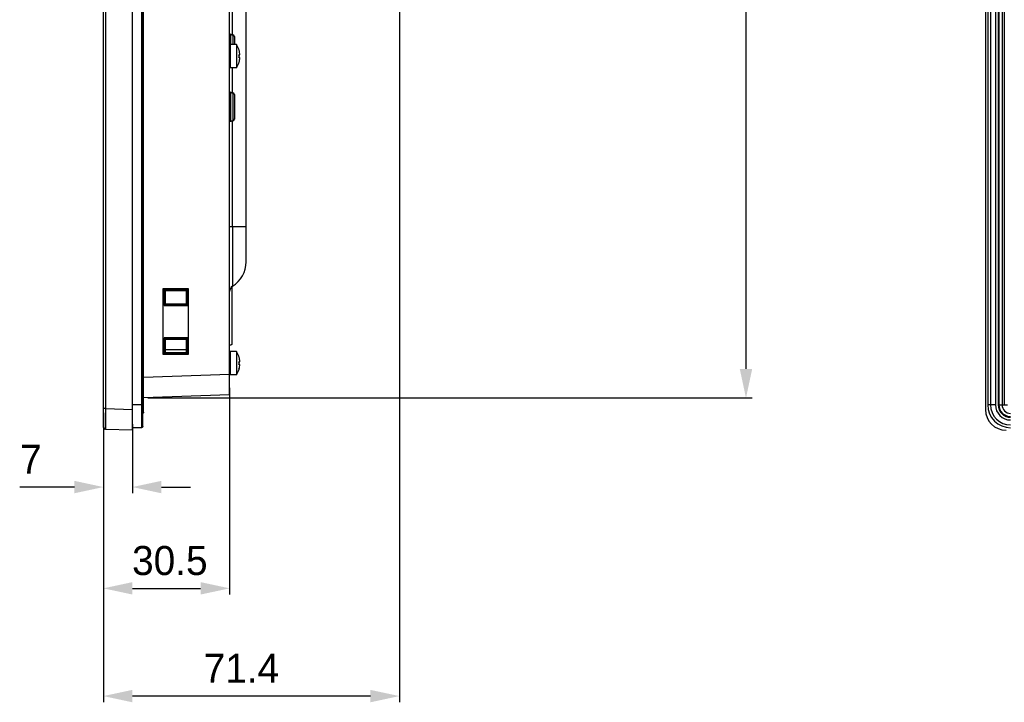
# Model space of a CAD drawing. Header units: millimetres. Extents: x 0 to 1682, y 0 to 1188.
# Tile 19 of 38: x 884 to 1121, y 470 to 635. Entities that reach past the tile are written whole.
import ezdxf

# ---------------------------------------------------------------- set-up
doc = ezdxf.new("R2010")
doc.units = ezdxf.units.MM
doc.header["$LTSCALE"] = 92.51
doc.header["$PDMODE"] = 3
doc.header["$PDSIZE"] = 8
doc.layers.get('0').update_dxf_attribs({"linetype": 'CONTINUOUS'})
doc.layers.get('Defpoints').update_dxf_attribs({"linetype": 'CONTINUOUS'})
for name, color, linetype in [('2D-MDPSC1900WD-DIM', 7, 'CONTINUOUS'), ('FR_USB_CABLE_19_-SHAPE', 7, 'CONTINUOUS'), ('GASKET_TOPRC19_REV03_VIEW-SHAPE', 7, 'CONTINUOUS'), ('HC233237-RC1900WD-제품취출-SHAPE', 7, 'CONTINUOUS'), ('ISO7045-M3X6-4_8-SHAPE', 7, 'CONTINUOUS'), ('REAR_CASE_MDPSC_19W-SHAPE', 7, 'CONTINUOUS'), ('TACT_TS14-1212-70-CUI-SHAPE', 7, 'CONTINUOUS'), ('TACT_TS16-1212-75-BK_SMD_-SHAPE', 7, 'CONTINUOUS')]:
    doc.layers.add(name, color=color, linetype=linetype)
doc.styles.get("Standard").update_dxf_attribs({"font": 'GOTHIC.TTF'})
doc.dimstyles.new('DIMSTYLE_3', dxfattribs={"dimtxt": 7, "dimasz": 7, "dimexe": 1.5, "dimexo": 1, "dimgap": 0.875, "dimtad": 1, "dimdec": 5, "dimdsep": 46, "dimtxsty": 'Standard', "dimblk": '_FILLED', "dimblk1": '_FILLED', "dimblk2": '_FILLED', "dimcen": 0.09, "dimadec": 5, "dimazin": 2, "dimtp": 0.3, "dimtm": 0.3, "dimtfac": 1, "dimtdec": 5, "dimtofl": 0, "dimtmove": 0, "dimatfit": 3, "dimldrblk": '_FILLED', "dimfxl": 1, "dimtolj": 1, "dimarcsym": 0})
doc.dimstyles.new('DIMSTYLE_4', dxfattribs={"dimtxt": 7, "dimasz": 7, "dimexe": 1.5, "dimexo": 1, "dimgap": 0.875, "dimtad": 1, "dimdec": 1, "dimdsep": 46, "dimtxsty": 'Standard', "dimblk": '_FILLED', "dimblk1": '_FILLED', "dimblk2": '_FILLED', "dimcen": 0.09, "dimadec": 5, "dimazin": 2, "dimtp": 0.5, "dimtm": 0.5, "dimtfac": 1, "dimtdec": 1, "dimtofl": 0, "dimtmove": 0, "dimatfit": 3, "dimldrblk": '_FILLED', "dimfxl": 1, "dimtolj": 1, "dimarcsym": 0})
doc.dimstyles.get("Standard").update_dxf_attribs({"dimtxt": 7, "dimasz": 7, "dimexe": 1.5, "dimexo": 1, "dimtad": 1, "dimdec": 5, "dimdsep": 46, "dimtxsty": 'Standard', "dimblk": '_FILLED', "dimblk1": '_FILLED', "dimblk2": '_FILLED', "dimcen": 0.09, "dimadec": 5, "dimazin": 2, "dimtol": 1, "dimtp": 1e-05, "dimtm": 1e-05, "dimtfac": 1, "dimtdec": 5, "dimtofl": 0, "dimtmove": 0, "dimatfit": 3, "dimldrblk": '_FILLED', "dimfxl": 1, "dimtolj": 1, "dimarcsym": 0})

# ---------------------------------------------------------------- blocks, each defined once
blk = doc.blocks.new('_FILLED')
at = {"color": 0, "linetype": 'ByBlock'}
blk.add_solid([(0, 0), (-1, 0.214), (-1, -0.214)], dxfattribs=at)
blk = doc.blocks.new('*D14')
at = {"layer": '2D-MDPSC1900WD-DIM', "color": 0, "linetype": 'Continuous', "lineweight": -2}
for p, q in [((911.08, 537.51), (911.08, 520.82)), ((904.08, 535.74), (904.08, 520.82)), ((897.08, 522.32), (883.89, 522.32)), ((918.08, 522.32), (925.08, 522.32))]:
    blk.add_line(p, q, dxfattribs=at)
at = {"layer": 'Defpoints', "color": 0, "linetype": 'Continuous'}
for p in [(911.08, 538.51), (904.08, 536.74), (911.08, 522.32)]:
    blk.add_point(p, dxfattribs=at)
at = {"layer": '2D-MDPSC1900WD-DIM', "color": 0, "linetype": 'Continuous', "lineweight": -2, "xscale": 7, "yscale": 7, "zscale": 7}
blk.add_blockref('_FILLED', (904.08, 522.32), dxfattribs=at)
at = {"layer": '2D-MDPSC1900WD-DIM', "color": 0, "linetype": 'Continuous', "lineweight": -2, "xscale": 7, "yscale": 7, "zscale": 7, "rotation": 180}
blk.add_blockref('_FILLED', (911.08, 522.32), dxfattribs=at)
at = {"layer": '2D-MDPSC1900WD-DIM', "color": 0, "linetype": 'Continuous', "insert": (889.2, 532.53), "char_height": 7, "attachment_point": 3, "line_spacing_factor": 0.9}
blk.add_mtext('\\A1;7', dxfattribs=at)
blk = doc.blocks.new('*D15')
at = {"layer": '2D-MDPSC1900WD-DIM', "color": 0, "linetype": 'Continuous', "lineweight": -2}
for p, q in [((934.53, 546.21), (934.53, 496.4)), ((904.08, 535.74), (904.08, 496.4)), ((911.08, 497.9), (927.53, 497.9))]:
    blk.add_line(p, q, dxfattribs=at)
at = {"layer": 'Defpoints', "color": 0, "linetype": 'Continuous'}
for p in [(934.53, 547.21), (904.08, 536.74), (934.53, 497.9)]:
    blk.add_point(p, dxfattribs=at)
at = {"layer": '2D-MDPSC1900WD-DIM', "color": 0, "linetype": 'Continuous', "lineweight": -2, "xscale": 7, "yscale": 7, "zscale": 7, "rotation": 180}
blk.add_blockref('_FILLED', (904.08, 497.9), dxfattribs=at)
at = {"layer": '2D-MDPSC1900WD-DIM', "color": 0, "linetype": 'Continuous', "lineweight": -2, "xscale": 7, "yscale": 7, "zscale": 7}
blk.add_blockref('_FILLED', (934.53, 497.9), dxfattribs=at)
at = {"layer": '2D-MDPSC1900WD-DIM', "color": 0, "linetype": 'Continuous', "insert": (920.11, 508.11), "char_height": 7, "attachment_point": 2, "line_spacing_factor": 0.9}
blk.add_mtext('\\A1;30.5', dxfattribs=at)
blk = doc.blocks.new('*D16')
at = {"layer": '2D-MDPSC1900WD-DIM', "color": 0, "linetype": 'Continuous', "lineweight": -2}
for p, q in [((975.5, 700.48), (975.5, 470.42)), ((904.08, 540.23), (904.08, 470.42)), ((968.5, 471.92), (911.08, 471.92))]:
    blk.add_line(p, q, dxfattribs=at)
at = {"layer": 'Defpoints', "color": 0, "linetype": 'Continuous'}
for p in [(975.5, 701.48), (904.08, 541.23), (904.08, 471.92)]:
    blk.add_point(p, dxfattribs=at)
at = {"layer": '2D-MDPSC1900WD-DIM', "color": 0, "linetype": 'Continuous', "lineweight": -2, "xscale": 7, "yscale": 7, "zscale": 7, "rotation": 180}
blk.add_blockref('_FILLED', (904.08, 471.92), dxfattribs=at)
at = {"layer": '2D-MDPSC1900WD-DIM', "color": 0, "linetype": 'Continuous', "lineweight": -2, "xscale": 7, "yscale": 7, "zscale": 7}
blk.add_blockref('_FILLED', (975.5, 471.92), dxfattribs=at)
at = {"layer": '2D-MDPSC1900WD-DIM', "color": 0, "linetype": 'Continuous', "insert": (937.38, 482.13), "char_height": 7, "attachment_point": 2, "line_spacing_factor": 0.9}
blk.add_mtext('\\A1;71.4', dxfattribs=at)
blk = doc.blocks.new('*D25')
at = {"color": 2, "lineweight": -2}
for p, q in [((914.78, 856.61), (1060.61, 856.61)), ((1059.11, 849.61), (1059.11, 550.8)), ((914.78, 543.8), (1060.61, 543.8))]:
    blk.add_line(p, q, dxfattribs=at)
at = {"layer": 'Defpoints', "color": 0}
for p in [(913.78, 856.61), (913.78, 543.8), (1059.11, 543.8)]:
    blk.add_point(p, dxfattribs=at)
at = {"color": 2, "lineweight": -2, "xscale": 7, "yscale": 7, "zscale": 7}
for p, rotation in [((1059.11, 856.61), 90), ((1059.11, 543.8), 270)]:
    blk.add_blockref('_FILLED', p, dxfattribs=dict(at, rotation=rotation))
at = {"color": 2, "insert": (1054.28, 700.21), "char_height": 8, "attachment_point": 5, "rotation": 90}
blk.add_mtext('\\A1;312.8', dxfattribs=at)

msp = doc.modelspace()

# ---------------------------------------------------------------- linework, layer by layer
at = {"layer": 'FR_USB_CABLE_19_-SHAPE', "color": 7, "linetype": 'Continuous'}
msp.add_line((935.043341, 570.581459), (935.043341, 556.708106), dxfattribs=at)
msp.add_open_spline([(935.043341, 556.708106), (935.043341, 556.647582), (934.809169, 556.556612), (934.652081, 556.537676), (934.525491, 556.527275)], degree=3, knots=[0, 0, 0, 0, 0.3227235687, 1, 1, 1, 1], dxfattribs=at)
at = {"layer": 'GASKET_TOPRC19_REV03_VIEW-SHAPE', "color": 7, "linetype": 'Continuous'}
for p, q in [((913.27547, 863.791808), (913.27547, 536.62463)), ((913.609059, 536.958219), (913.609059, 863.458219)), ((913.611667, 860.325521), (913.611667, 540.090917)), ((913.775185, 540.358219), (913.775185, 860.058219)), ((1117.433041, 858.258219), (1117.433041, 542.158219)), ((1118.100219, 858.258219), (1118.100219, 542.158219)), ((1119.300219, 858.258219), (1119.300219, 542.158219)), ((1119.943083, 858.258219), (1119.943083, 542.158219)), ((1120.121285, 858.258219), (1120.121285, 542.158219)), ((1120.899328, 858.258219), (1120.899328, 542.158219)), ((1121.433932, 858.258219), (1121.433932, 542.158219)), ((913.609059, 542.158219), (911.07547, 542.158219)), ((913.775185, 542.158219), (913.611667, 542.158219)), ((1119.300219, 542.158219), (1117.433041, 542.158219)), ((1119.943083, 542.158219), (1122.186366, 542.158219)), ((913.27547, 536.62463), (911.07547, 536.62463))]:
    msp.add_line(p, q, dxfattribs=at)
for radius in [5.533589, 4.866411, 3.666411, 3.023546, 2.845345, 2.067302]:
    msp.add_arc((1122.96663, 542.158219), radius, 180, 270, dxfattribs=at)
msp.add_open_spline([(913.775185, 540.358219), (913.775185, 540.303994), (913.744699, 540.193289), (913.660052, 540.11557), (913.611667, 540.090917)], degree=3, knots=[0, 0, 0, 0, 0.4996368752, 1, 1, 1, 1], dxfattribs=at)
msp.add_open_spline([(913.609059, 536.958219), (913.609059, 536.873113), (913.537888, 536.6958), (913.360576, 536.62463), (913.27547, 536.62463)], degree=3, dxfattribs=at)
at = {"layer": 'HC233237-RC1900WD-제품취출-SHAPE', "color": 7, "linetype": 'Continuous'}
for p, q in [((904.07547, 536.735508), (904.07547, 863.680929)), ((911.07547, 536.008219), (911.07547, 864.408219)), ((904.55802, 859.18367), (904.55802, 541.232767)), ((1116.86663, 859.411265), (1116.86663, 541.005173)), ((934.52547, 544.527111), (934.52547, 855.889327)), ((918.532473, 570.160505), (924.496688, 570.160505)), ((918.532473, 554.255932), (918.532473, 570.160505)), ((924.496688, 570.160505), (924.496688, 554.255932)), ((924.42858, 570.001277), (918.742463, 570.001277)), ((918.742463, 570.001277), (918.991115, 569.752928)), ((918.742463, 570.001277), (918.742463, 566.115161)), ((918.980279, 569.753293), (918.980279, 566.363144)), ((924.170064, 569.752928), (918.980645, 569.752928)), ((919.047843, 569.685812), (924.110428, 569.69322)), ((919.047843, 566.430626), (919.047843, 569.685812)), ((924.110428, 569.69322), (924.170064, 569.752928)), ((924.110428, 569.69322), (924.110428, 566.423218)), ((924.42858, 570.001277), (924.169699, 569.74208)), ((924.169699, 566.363875), (924.169699, 569.752562)), ((924.42858, 566.115161), (924.42858, 570.001277)), ((918.742463, 566.115161), (918.980279, 566.352687)), ((918.742463, 566.115161), (924.42858, 566.115161)), ((918.980645, 566.363509), (924.170064, 566.363509)), ((924.110428, 566.423218), (919.047843, 566.430626)), ((924.110428, 566.423218), (924.169699, 566.363875)), ((924.42858, 566.115161), (924.180534, 566.363509)), ((924.42858, 558.301277), (918.742463, 558.301277)), ((918.742463, 558.301277), (918.991115, 558.052928)), ((918.742463, 558.301277), (918.742463, 554.415161)), ((924.42858, 558.301277), (924.169699, 558.04208)), ((924.42858, 554.415161), (924.42858, 558.301277)), ((919.047843, 557.985812), (918.980279, 558.053293)), ((918.980279, 558.053293), (918.980279, 554.663144)), ((924.170064, 558.052928), (918.980645, 558.052928)), ((919.047843, 557.985812), (924.110428, 557.99322)), ((919.047843, 554.730626), (919.047843, 557.985812)), ((924.110428, 557.99322), (924.110428, 554.723218)), ((924.169699, 554.663875), (924.169699, 558.052562)), ((924.496688, 554.255932), (918.532473, 554.255932)), ((918.742463, 554.415161), (918.980279, 554.652687)), ((918.742463, 554.415161), (924.42858, 554.415161)), ((919.047843, 554.730626), (918.980645, 554.663509)), ((918.980645, 554.663509), (924.170064, 554.663509)), ((924.110428, 554.723218), (919.047843, 554.730626)), ((924.110428, 554.723218), (924.169699, 554.663875)), ((924.42858, 554.415161), (924.180534, 554.663509)), ((913.775185, 548.799449), (934.52547, 549.524065)), ((934.52547, 544.527111), (913.775185, 543.802495)), ((904.55802, 541.232767), (904.07547, 541.232767)), ((904.55802, 541.232767), (904.555426, 540.450771)), ((904.55802, 541.232767), (911.07547, 541.005173)), ((904.55802, 536.235813), (904.07547, 536.735508)), ((911.07547, 536.008219), (904.55802, 536.235813))]:
    msp.add_line(p, q, dxfattribs=at)
for centre, major_axis, ratio, start_param, end_param in [((850.480881, 552.208219), (405.150251, 0), 0.0079983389, 1.3880468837, 1.4007394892), ((1121.869677, 541.011266), (3.539843, 3.539843), 0.998782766, -3.9263818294, -2.3568034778)]:
    msp.add_ellipse(centre, major_axis=major_axis, ratio=ratio, start_param=start_param, end_param=end_param, dxfattribs=at)
for points, knots in [([(904.555426, 540.450771), (904.555043, 540.322434), (904.553645, 539.826766), (904.552522, 539.331097), (904.551878, 538.963765)], [0, 0, 0, 0, 0.2589169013, 1, 1, 1, 1]), ([(904.550635, 537.699438), (904.550635, 537.492249), (904.550483, 537.200708), (904.552021, 536.840426), (904.551307, 536.62978), (904.556246, 536.469577), (904.548321, 536.340696), (904.565573, 536.286915), (904.54994, 536.236095), (904.55802, 536.235813)], [0, 0, 0, 0, 0.4246512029, 0.5968133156, 0.7400578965, 0.8529303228, 0.9342471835, 0.983429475, 1, 1, 1, 1]), ([(904.551878, 538.963765), (904.551678, 538.849695), (904.55101, 538.428253), (904.550635, 538.006811), (904.550635, 537.699438)], [0, 0, 0, 0, 0.2706658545, 1, 1, 1, 1])]:
    msp.add_open_spline(points, degree=3, knots=knots, dxfattribs=at)
at = {"layer": 'ISO7045-M3X6-4_8-SHAPE', "color": 7, "linetype": 'Continuous'}
for p, q in [((936.176941, 629.008219), (934.62547, 629.008219)), ((934.62547, 629.008219), (934.62547, 623.408219)), ((936.176941, 629.008219), (936.176941, 623.408219)), ((936.79473, 627.708219), (936.804174, 627.708219)), ((936.79473, 626.508219), (937.016446, 626.508219)), ((937.016446, 625.908219), (936.79473, 625.908219)), ((936.176941, 623.408219), (934.62547, 623.408219)), ((936.804174, 624.708219), (936.79473, 624.708219)), ((936.176941, 555.008219), (934.62547, 555.008219)), ((934.62547, 555.008219), (934.62547, 549.408219)), ((936.176941, 555.008219), (936.176941, 549.408219)), ((936.79473, 553.708219), (936.804174, 553.708219)), ((936.79473, 552.508219), (937.016446, 552.508219)), ((937.016446, 551.908219), (936.79473, 551.908219)), ((936.176941, 549.408219), (934.62547, 549.408219)), ((936.804174, 550.708219), (936.79473, 550.708219))]:
    msp.add_line(p, q, dxfattribs=at)
for centre, radius, start, end in [((932.034478, 626.208219), 5, 17.45760312, 34.05579774), ((932.034478, 626.208219), 4.990992, 3.44602869, 17.4901275), ((932.034478, 626.208219), 4.769696, 356.39388186, 3.60611814), ((932.034478, 626.208219), 4.990992, 342.5098725, 356.55397131), ((932.034478, 626.208219), 5, 325.94420226, 342.54239688), ((932.034478, 552.208219), 5, 17.45760312, 34.05579774), ((932.034478, 552.208219), 4.990992, 3.44602869, 17.4901275), ((932.034478, 552.208219), 4.769696, 356.39388186, 3.60611814), ((932.034478, 552.208219), 4.990992, 342.5098725, 356.55397131), ((932.034478, 552.208219), 5, 325.94420226, 342.54239688)]:
    msp.add_arc(centre, radius, start, end, dxfattribs=at)
at = {"layer": 'REAR_CASE_MDPSC_19W-SHAPE', "color": 7, "linetype": 'Continuous'}
for p, q in [((938.52547, 576.660672), (938.52547, 819.755766)), ((935.231356, 631.384166), (935.231356, 638.632271)), ((935.231357, 617.384166), (935.231357, 623.408219)), ((935.231357, 585.06908), (935.231357, 610.632271)), ((935.231357, 585.068916), (934.52547, 585.068915)), ((938.52547, 585.06908), (935.231357, 585.06908)), ((935.23136, 585.068916), (935.231363, 570.722441))]:
    msp.add_line(p, q, dxfattribs=at)
for points in [[(935.23136, 585.068916), (935.231409, 583.03846), (935.231367, 581.099173), (935.231436, 579.296955)], [(935.231436, 579.296955), (935.231236, 576.038141), (935.231393, 574.63581)], [(935.231367, 572.48316), (935.231575, 571.754353), (935.231349, 571.211007)]]:
    msp.add_lwpolyline(points, dxfattribs=at)
for centre, radius, start, end in [((931.52547, 576.660672), 7, 301.96652958, 0.0013014), ((936.02547, 569.449569), 1.5, 121.96193488, 180)]:
    msp.add_arc(centre, radius, start, end, dxfattribs=at)
at = {"layer": 'TACT_TS14-1212-70-CUI-SHAPE', "color": 7, "linetype": 'Continuous'}
for p, q in [((934.52547, 631.508219), (934.77547, 631.508219)), ((934.77547, 631.508219), (934.77547, 629.008219)), ((934.52547, 624.508219), (934.62547, 624.508219)), ((934.52547, 617.508219), (934.77547, 617.508219)), ((934.77547, 617.508219), (934.77547, 610.508219)), ((934.52547, 610.508219), (934.77547, 610.508219))]:
    msp.add_line(p, q, dxfattribs=at)
for centre, start, end in [((934.77547, 631.108219), 44.42240133, 90), ((934.77547, 617.108219), 44.42240093, 90), ((934.77547, 610.908219), 270, 315.57759907)]:
    msp.add_arc(centre, 0.4, start, end, dxfattribs=at)
at = {"layer": 'TACT_TS16-1212-75-BK_SMD_-SHAPE', "color": 7, "linetype": 'Continuous'}
for p, q in [((935.06097, 631.388032), (935.282451, 631.384166)), ((935.282451, 631.384166), (935.282451, 629.008219)), ((935.67547, 630.984227), (935.67547, 629.008219)), ((935.06097, 617.388032), (935.282451, 617.384166)), ((935.282451, 617.384166), (935.282451, 610.632271)), ((935.67547, 616.984227), (935.67547, 611.032211)), ((935.06097, 610.628406), (935.282451, 610.632271))]:
    msp.add_line(p, q, dxfattribs=at)
for centre, start, end in [((935.27547, 630.984227), 0, 89), ((935.27547, 616.984227), 0, 89), ((935.27547, 611.032211), 271, 0)]:
    msp.add_arc(centre, 0.4, start, end, dxfattribs=at)

# ---------------------------------------------------------------- dimensions: what is measured, and where the dimension line sits
dim = msp.add_linear_dim(base=(1059.110761, 543.802495), p1=(913.775185, 856.613943), p2=(913.775185, 543.802495), angle=90, dimstyle='Standard', override={"dimtxt": 8, "dimtoh": 1, "dimdec": 1, "dimzin": 0, "dimcen": 15.138, "dimclrd": 2, "dimclre": 2, "dimclrt": 2, "dimadec": 0, "dimazin": 0, "dimtol": 0, "dimtp": 1, "dimtm": 0, "dimtdec": 1, "dimtmove": 1, "dimtzin": 12})
dim.commit()
dim.dimension.update_dxf_attribs({"geometry": '*D25', "text_midpoint": (1054.284538, 700.208219)})
at = {"layer": '2D-MDPSC1900WD-DIM', "color": 2, "linetype": 'Continuous'}
dim = msp.add_linear_dim(base=(904.07547, 471.92209), p1=(975.501096, 701.481415), p2=(904.07547, 541.232767), angle=180, dimstyle='DIMSTYLE_4', dxfattribs=at)
dim.commit()
dim.dimension.update_dxf_attribs({"geometry": '*D16', "text_midpoint": (937.382779, 471.92209), "dimtype": 160})
for base, p1, p2, dimstyle, picture, middle in [((934.5254699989, 497.9049306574), (904.0754699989, 536.7355084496), (934.5254699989, 547.2082186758), 'DIMSTYLE_4', '*D15', (920.10604135, 497.9049306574)), ((911.07547, 522.321922), (904.07547, 536.735508), (911.07547, 538.509743), 'DIMSTYLE_3', '*D14', (886.980552, 522.321922))]:
    dim = msp.add_linear_dim(base=base, p1=p1, p2=p2, dimstyle=dimstyle, dxfattribs=at)
    dim.commit()
    dim.dimension.update_dxf_attribs({"geometry": picture, "text_midpoint": middle, "dimtype": 160})

doc.saveas('drawing.dxf')
